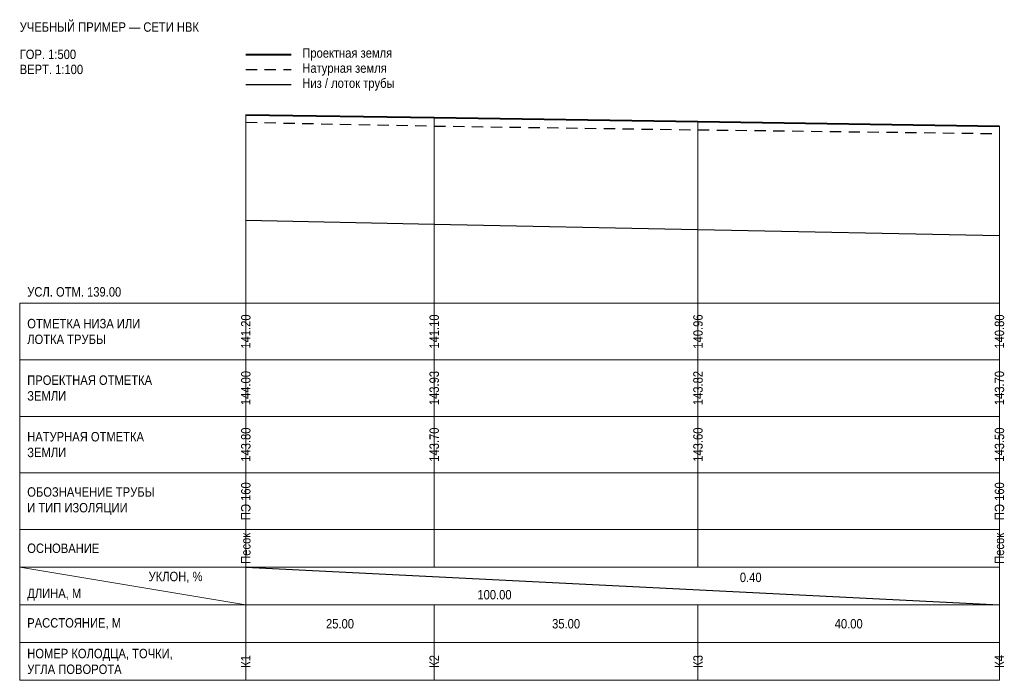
# Model space of a CAD drawing. Header units: metres. Extents: x -30 to 101, y -50 to 38.
import ezdxf
from ezdxf.enums import TextEntityAlignment as Align

# ---------------------------------------------------------------- set-up
doc = ezdxf.new("R2010")
doc.units = ezdxf.units.M
doc.linetypes.add('PROF_DASH', pattern=[2, 1.2, -0.8])
for name, color, linetype in [('PROF_GRID', 7, 'Continuous'), ('PROF_GROUND', 7, 'Continuous'), ('PROF_LEGEND', 7, 'Continuous'), ('PROF_ORD', 7, 'Continuous'), ('PROF_PIPE_INVERT', 7, 'Continuous'), ('PROF_PROJECT_GROUND', 7, 'Continuous'), ('PROF_SLOPE', 7, 'Continuous'), ('PROF_TEXT', 7, 'Continuous')]:
    doc.layers.add(name, color=color, linetype=linetype)
doc.styles.get("Standard").update_dxf_attribs({"font": 'Arial.ttf'})

msp = doc.modelspace()

# ---------------------------------------------------------------- linework, layer by layer
at = {"layer": 'PROF_GRID', "color": 8, "lineweight": 18}
for points in [[(-30, 0), (100, 0)], [(-30, 0), (-30, -50)], [(0, 0), (0, -7.5)], [(0, 0), (0, -50)], [(25, 0), (25, -7.5)], [(60, 0), (60, -7.5)], [(100, 0), (100, -7.5)], [(100, 0), (100, -50)], [(-30, -7.5), (100, -7.5)], [(0, -7.5), (0, -15)], [(25, -7.5), (25, -15)], [(60, -7.5), (60, -15)], [(100, -7.5), (100, -15)], [(-30, -15), (100, -15)], [(0, -15), (0, -22.5)], [(25, -15), (25, -22.5)], [(60, -15), (60, -22.5)], [(100, -15), (100, -22.5)], [(-30, -22.5), (100, -22.5)], [(0, -22.5), (0, -30)], [(25, -22.5), (25, -30)], [(60, -22.5), (60, -30)], [(100, -22.5), (100, -30)], [(-30, -30), (100, -30)], [(0, -30), (0, -35)], [(25, -30), (25, -35)], [(60, -30), (60, -35)], [(100, -30), (100, -35)], [(-30, -35), (100, -35)], [(-30, -35), (0, -40)], [(0, -35), (0, -40)], [(100, -35), (100, -40)], [(-30, -40), (100, -40)], [(0, -40), (0, -45)], [(25, -40), (25, -45)], [(60, -40), (60, -45)], [(100, -40), (100, -45)], [(-30, -45), (100, -45)], [(0, -45), (0, -50)], [(25, -45), (25, -50)], [(60, -45), (60, -50)], [(100, -45), (100, -50)], [(-30, -50), (100, -50)]]:
    msp.add_lwpolyline(points, dxfattribs=at)
at = {"layer": 'PROF_GROUND', "color": 7, "linetype": 'PROF_DASH', "lineweight": 30, "ltscale": 1.25}
msp.add_lwpolyline([(0, 24), (25, 23.5), (60, 23), (100, 22.5)], dxfattribs=at)
at = {"layer": 'PROF_LEGEND', "color": 1, "lineweight": 40}
msp.add_lwpolyline([(0, 33), (6, 33)], dxfattribs=at)
at = {"layer": 'PROF_LEGEND', "color": 7, "linetype": 'PROF_DASH', "lineweight": 30, "ltscale": 1.25}
msp.add_lwpolyline([(0, 31), (6, 31)], dxfattribs=at)
at = {"layer": 'PROF_LEGEND', "color": 1, "lineweight": 30}
msp.add_lwpolyline([(0, 29), (6, 29)], dxfattribs=at)
at = {"layer": 'PROF_ORD', "color": 8, "lineweight": 18}
for points in [[(0, 0), (0, 25)], [(25, 0), (25, 24.63)], [(60, 0), (60, 24.1)], [(100, 0), (100, 23.5)]]:
    msp.add_lwpolyline(points, dxfattribs=at)
at = {"layer": 'PROF_PIPE_INVERT', "color": 1, "lineweight": 30}
msp.add_lwpolyline([(0, 11), (25, 10.5), (60, 9.8), (100, 9)], dxfattribs=at)
at = {"layer": 'PROF_PROJECT_GROUND', "color": 1, "lineweight": 40}
msp.add_lwpolyline([(0, 25), (25, 24.63), (60, 24.1), (100, 23.5)], dxfattribs=at)
at = {"layer": 'PROF_SLOPE', "color": 7, "lineweight": 30}
msp.add_lwpolyline([(0, -35), (100, -40)], dxfattribs=at)

# ---------------------------------------------------------------- texts
at = {"layer": 'PROF_TEXT', "color": 1, "lineweight": 18, "width": 0.85}
for s, p in [('141.20', (0, -3.75)), ('141.10', (25, -3.75)), ('140.96', (60, -3.75)), ('140.80', (100, -3.75)), ('144.00', (0, -11.25)), ('143.93', (25, -11.25)), ('143.82', (60, -11.25)), ('143.70', (100, -11.25))]:
    msp.add_text(s, height=1.25, rotation=90, dxfattribs=at).set_placement(p, align=Align.MIDDLE_CENTER)
at = {"layer": 'PROF_TEXT', "color": 7, "lineweight": 18, "width": 0.85}
for s, p in [('143.80', (0, -18.75)), ('143.70', (25, -18.75)), ('143.60', (60, -18.75)), ('143.50', (100, -18.75)), ('ПЭ 160', (0, -26.25)), ('ПЭ 160', (100, -26.25)), ('Песок', (0, -32.5)), ('Песок', (100, -32.5)), ('К1', (0, -47.5)), ('К2', (25, -47.5)), ('К3', (60, -47.5)), ('К4', (100, -47.5))]:
    msp.add_text(s, height=1.25, rotation=90, dxfattribs=at).set_placement(p, align=Align.MIDDLE_CENTER)
for s, p in [('0.40', (67, -36.35)), ('100.00', (33, -38.65)), ('25.00', (12.5, -42.5)), ('35.00', (42.5, -42.5)), ('40.00', (80, -42.5))]:
    msp.add_text(s, height=1.25, dxfattribs=at).set_placement(p, align=Align.MIDDLE_CENTER)
at = {"layer": 'PROF_TEXT', "color": 7, "lineweight": 18, "char_height": 1.25, "attachment_point": 4}
for s, insert, width in [('{\\W0.85;\\pxql;УЧЕБНЫЙ ПРИМЕР — СЕТИ НВК}', (-30, 36.62), 130), ('{\\W0.85;\\pxql;ГОР. 1:500}', (-30, 33), 30), ('{\\W0.85;\\pxql;Проектная земля}', (7.5, 33), 30), ('{\\W0.85;\\pxql;ВЕРТ. 1:100}', (-30, 31), 30), ('{\\W0.85;\\pxql;Натурная земля}', (7.5, 31), 30), ('{\\W0.85;\\pxql;Низ / лоток трубы}', (7.5, 29), 30), ('{\\W0.85;\\pxql;УСЛ. ОТМ. 139.00}', (-29, 1.5), 29), ('{\\W0.85;\\pxql;ОТМЕТКА НИЗА ИЛИ\\PЛОТКА ТРУБЫ}', (-29, -3.75), 28), ('{\\W0.85;\\pxql;ПРОЕКТНАЯ ОТМЕТКА\\PЗЕМЛИ}', (-29, -11.25), 28), ('{\\W0.85;\\pxql;НАТУРНАЯ ОТМЕТКА\\PЗЕМЛИ}', (-29, -18.75), 28), ('{\\W0.85;\\pxql;ОБОЗНАЧЕНИЕ ТРУБЫ\\PИ ТИП ИЗОЛЯЦИИ}', (-29, -26.25), 28), ('{\\W0.85;\\pxql;ОСНОВАНИЕ}', (-29, -32.5), 28), ('{\\W0.85;\\pxql;УКЛОН, %}', (-12.9, -36.35), 12), ('{\\W0.85;\\pxql;ДЛИНА, М}', (-29, -38.65), 9), ('{\\W0.85;\\pxql;РАССТОЯНИЕ, М}', (-29, -42.5), 28), ('{\\W0.85;\\pxql;НОМЕР КОЛОДЦА, ТОЧКИ,\\PУГЛА ПОВОРОТА}', (-29, -47.5), 28)]:
    msp.add_mtext(s, dxfattribs=dict(at, insert=insert, width=width))

doc.saveas('drawing.dxf')
